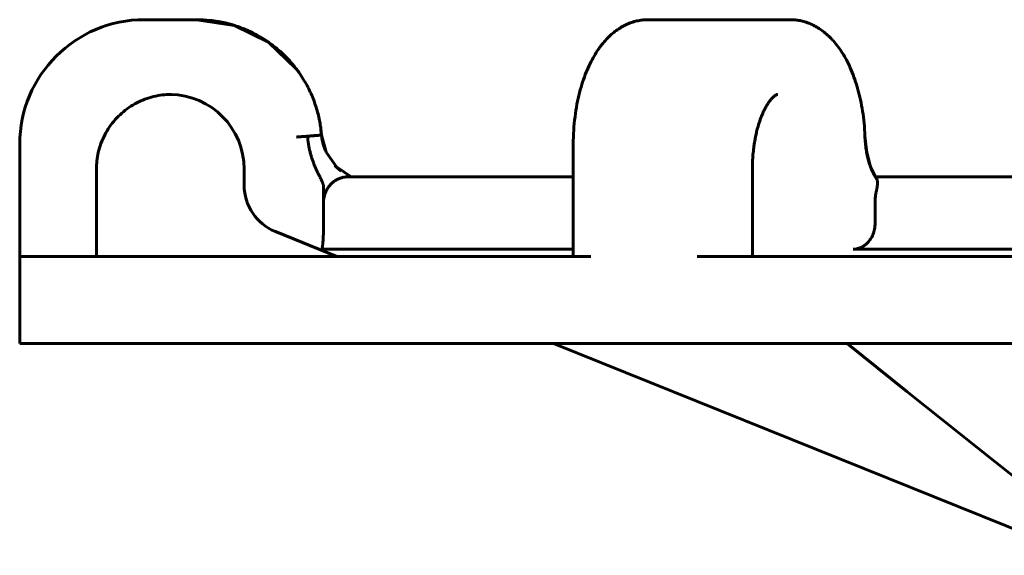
# Model space of a CAD drawing. Header units: millimetres. Extents: x 55 to 291, y 67 to 420.
# Tile 3 of 4: x 73 to 152, y 377 to 420. Entities that reach past the tile are written whole.
import ezdxf

# ---------------------------------------------------------------- set-up
doc = ezdxf.new("R2010")
doc.units = ezdxf.units.MM
doc.linetypes.add('K5LT_BASIC', pattern=[0])
doc.layers.add('Системный слой (1)', color=7, linetype='Continuous', true_color=0x6c6c6c)

# ---------------------------------------------------------------- blocks, each defined once
blk = doc.blocks.new('U0')
at = {"layer": 'Системный слой (1)', "color": 150, "linetype": 'K5LT_BASIC', "lineweight": 60, "true_color": 0x0080ff}
for p, q in [((87.649, 419.956), (90.656, 419.494)), ((90.656, 419.494), (93.388, 418.151)), ((93.388, 418.151), (95.592, 416.048)), ((97.577, 411.289), (97.578, 411.279)), ((97.578, 411.279), (97.579, 411.274)), ((97.579, 411.274), (97.579, 411.272)), ((97.579, 411.272), (97.58, 411.266)), ((97.58, 411.266), (97.58, 411.264)), ((97.58, 411.264), (97.582, 411.25)), ((97.582, 411.25), (97.584, 411.239)), ((97.584, 411.239), (97.586, 411.216)), ((97.586, 411.216), (97.592, 411.171)), ((97.592, 411.171), (97.602, 411.081)), ((97.602, 411.081), (97.619, 410.898)), ((97.619, 410.898), (97.638, 410.7)), ((97.638, 410.7), (97.639, 410.697))]:
    blk.add_line(p, q, dxfattribs=at)
blk = doc.blocks.new('U4')
at = {"layer": 'Системный слой (1)', "color": 150, "linetype": 'K5LT_BASIC', "lineweight": 60, "true_color": 0x0080ff}
for p, q in [((96.579, 410.606), (96.531, 410.602)), ((96.641, 410.61), (96.579, 410.606)), ((96.671, 410.613), (96.641, 410.61)), ((96.686, 410.614), (96.671, 410.613)), ((96.693, 410.615), (96.686, 410.614)), ((96.697, 410.615), (96.693, 410.615)), ((96.745, 410.619), (96.697, 410.615)), ((96.803, 410.623), (96.745, 410.619)), ((96.831, 410.625), (96.803, 410.623)), ((96.845, 410.627), (96.831, 410.625)), ((96.852, 410.627), (96.845, 410.627)), ((96.856, 410.627), (96.852, 410.627)), ((96.885, 410.63), (96.856, 410.627)), ((96.947, 410.635), (96.885, 410.63)), ((96.977, 410.637), (96.947, 410.635)), ((96.992, 410.638), (96.977, 410.637)), ((97, 410.639), (96.992, 410.638)), ((97.003, 410.639), (97, 410.639)), ((97.051, 410.643), (97.003, 410.639)), ((97.12, 410.648), (97.051, 410.643)), ((97.154, 410.651), (97.12, 410.648)), ((97.17, 410.652), (97.154, 410.651)), ((97.178, 410.653), (97.17, 410.652)), ((97.182, 410.653), (97.178, 410.653)), ((97.248, 410.659), (97.182, 410.653)), ((97.312, 410.664), (97.248, 410.659)), ((97.342, 410.667), (97.312, 410.664)), ((97.356, 410.668), (97.342, 410.667)), ((97.363, 410.668), (97.356, 410.668)), ((97.367, 410.669), (97.363, 410.668)), ((97.43, 410.674), (97.367, 410.669)), ((97.473, 410.678), (97.43, 410.674)), ((97.493, 410.68), (97.473, 410.678)), ((97.503, 410.681), (97.493, 410.68)), ((97.508, 410.681), (97.503, 410.681)), ((97.51, 410.681), (97.508, 410.681)), ((97.546, 410.684), (97.51, 410.681)), ((97.57, 410.687), (97.546, 410.684)), ((97.582, 410.688), (97.57, 410.687)), ((97.587, 410.688), (97.582, 410.688)), ((97.589, 410.689), (97.587, 410.688)), ((97.591, 410.689), (97.589, 410.689)), ((97.606, 410.69), (97.591, 410.689)), ((97.621, 410.692), (97.606, 410.69)), ((97.627, 410.692), (97.621, 410.692)), ((97.63, 410.693), (97.627, 410.692)), ((97.631, 410.693), (97.63, 410.693)), ((97.632, 410.693), (97.631, 410.693)), ((97.633, 410.693), (97.632, 410.693)), ((97.645, 410.695), (97.633, 410.693)), ((97.649, 410.695), (97.645, 410.695)), ((97.648, 410.697), (97.651, 410.697)), ((97.65, 410.696), (97.649, 410.695)), ((97.651, 410.696), (97.65, 410.696)), ((97.651, 410.697), (97.652, 410.697)), ((97.652, 410.696), (97.651, 410.696)), ((97.651, 410.696), (97.651, 410.696)), ((97.651, 410.696), (97.651, 410.696)), ((97.652, 410.697), (97.653, 410.696)), ((97.653, 410.696), (97.652, 410.696))]:
    blk.add_line(p, q, dxfattribs=at)
blk = doc.blocks.new('U5')
at = {"layer": 'Системный слой (1)', "color": 150, "linetype": 'K5LT_BASIC', "lineweight": 60, "true_color": 0x0080ff}
for p, q in [((98.015, 409.308), (97.653, 410.696)), ((98.837, 408.137), (98.015, 409.308)), ((100.014, 407.333), (98.837, 408.137))]:
    blk.add_line(p, q, dxfattribs=at)
blk = doc.blocks.new('U6')
at = {"layer": 'Системный слой (1)', "color": 150, "linetype": 'K5LT_BASIC', "lineweight": 60, "true_color": 0x0080ff}
for p, q in [((97.704, 410.286), (97.653, 410.696)), ((97.799, 409.882), (97.704, 410.286)), ((97.933, 409.491), (97.799, 409.882)), ((98.874, 408.1), (98.715, 408.259)), ((99.039, 407.948), (98.874, 408.1)), ((99.213, 407.807), (99.039, 407.948))]:
    blk.add_line(p, q, dxfattribs=at)
blk = doc.blocks.new('U7')
at = {"layer": 'Системный слой (1)', "color": 150, "linetype": 'K5LT_BASIC', "lineweight": 60, "true_color": 0x0080ff}
for p, q in [((141.363, 409.294), (141.22, 410.623)), ((141.669, 408.146), (141.363, 409.294)), ((142.061, 407.333), (141.669, 408.146))]:
    blk.add_line(p, q, dxfattribs=at)
blk = doc.blocks.new('U9')
at = {"layer": 'Системный слой (1)', "color": 150, "linetype": 'K5LT_BASIC', "lineweight": 60, "true_color": 0x0080ff}
for p, q in [((144.595, 390.103), (139.788, 393.956)), ((151.676, 384.453), (144.595, 390.103)), ((155.652, 381.309), (151.676, 384.453)), ((157.668, 379.732), (155.652, 381.309)), ((158.651, 378.971), (157.668, 379.732)), ((159.156, 378.583), (158.651, 378.971)), ((159.414, 378.385), (159.156, 378.583)), ((159.541, 378.287), (159.414, 378.385)), ((159.605, 378.239), (159.541, 378.287)), ((159.637, 378.215), (159.605, 378.239)), ((159.652, 378.203), (159.637, 378.215)), ((159.66, 378.197), (159.652, 378.203)), ((159.664, 378.194), (159.66, 378.197)), ((159.666, 378.192), (159.664, 378.194)), ((159.668, 378.191), (159.666, 378.192)), ((159.671, 378.189), (159.668, 378.191)), ((159.673, 378.187), (159.671, 378.189)), ((159.675, 378.185), (159.673, 378.187)), ((159.977, 377.956), (159.675, 378.185)), ((160.238, 377.758), (159.977, 377.956)), ((160.372, 377.657), (160.238, 377.758)), ((160.439, 377.606), (160.372, 377.657)), ((160.474, 377.58), (160.439, 377.606)), ((160.491, 377.568), (160.474, 377.58)), ((160.499, 377.561), (160.491, 377.568)), ((160.503, 377.558), (160.499, 377.561)), ((160.508, 377.554), (160.503, 377.558)), ((160.511, 377.552), (160.508, 377.554)), ((160.513, 377.55), (160.511, 377.552)), ((160.52, 377.546), (160.513, 377.55)), ((160.55, 377.523), (160.52, 377.546)), ((160.572, 377.506), (160.55, 377.523)), ((160.583, 377.498), (160.572, 377.506)), ((160.589, 377.494), (160.583, 377.498)), ((160.592, 377.492), (160.589, 377.494)), ((160.594, 377.49), (160.592, 377.492)), ((160.596, 377.488), (160.594, 377.49)), ((160.598, 377.486), (160.596, 377.488)), ((160.601, 377.485), (160.598, 377.486)), ((160.882, 377.274), (160.601, 377.485)), ((161.091, 377.118), (160.882, 377.274))]:
    blk.add_line(p, q, dxfattribs=at)
blk = doc.blocks.new('U10')
at = {"layer": 'Системный слой (1)', "color": 150, "linetype": 'K5LT_BASIC', "lineweight": 60, "true_color": 0x0080ff}
for p, q in [((98.885, 400.956), (93.945, 402.946)), ((158.44, 376.956), (116.255, 393.956))]:
    blk.add_line(p, q, dxfattribs=at)

msp = doc.modelspace()

# ---------------------------------------------------------------- linework, layer by layer
at = {"layer": 'Системный слой (1)', "color": 150, "linetype": 'K5LT_BASIC', "lineweight": 60, "true_color": 0x0080ff}
for p, q in [((83.603, 419.956), (83.44, 419.956)), ((87.649, 419.956), (83.603, 419.956)), ((87.649, 419.956), (87.649, 419.956)), ((87.649, 419.956), (87.65, 419.956)), ((123.841, 419.956), (123.842, 419.956)), ((133.201, 419.956), (123.842, 419.956)), ((135.224, 419.956), (133.201, 419.956)), ((135.224, 419.956), (135.225, 419.956)), ((85.599, 413.956), (85.606, 413.956)), ((85.6, 413.956), (85.599, 413.956)), ((85.606, 413.956), (85.599, 413.956)), ((134.203, 413.956), (134.201, 413.956)), ((134.204, 413.956), (134.203, 413.956)), ((95.645, 410.536), (96.531, 410.602)), ((97.639, 410.697), (97.648, 410.697)), ((73.44, 409.956), (73.44, 393.956)), ((117.835, 400.956), (117.835, 409.956)), ((79.592, 400.956), (79.592, 407.956)), ((91.44, 407.956), (91.44, 406.656)), ((132.196, 400.956), (132.196, 407.956)), ((117.835, 407.333), (99.697, 407.333)), ((204.819, 407.333), (142.061, 407.333)), ((97.813, 405.333), (97.813, 406.535)), ((97.813, 403.622), (97.813, 405.333)), ((142.038, 403.622), (142.038, 405.333)), ((117.835, 401.534), (97.647, 401.534)), ((151.359, 401.534), (140.27, 401.534)), ((206.61, 401.534), (151.359, 401.534)), ((73.562, 400.956), (73.592, 400.956)), ((73.664, 400.956), (73.592, 400.956)), ((73.664, 400.956), (74.889, 400.956)), ((74.889, 400.956), (115.991, 400.956)), ((115.991, 400.956), (118.404, 400.956)), ((118.741, 400.956), (118.404, 400.956)), ((119.23, 400.956), (118.741, 400.956)), ((127.772, 400.956), (128.291, 400.956)), ((128.7, 400.956), (128.291, 400.956)), ((128.7, 400.956), (132.339, 400.956)), ((132.339, 400.956), (214.542, 400.956)), ((73.562, 393.956), (73.44, 393.956)), ((74.889, 393.956), (73.562, 393.956)), ((115.991, 393.956), (74.889, 393.956)), ((119.23, 393.956), (115.991, 393.956)), ((127.772, 393.956), (119.23, 393.956)), ((132.339, 393.956), (127.772, 393.956)), ((214.542, 393.956), (132.339, 393.956))]:
    msp.add_line(p, q, dxfattribs=at)
for centre, radius, start, end in [((83.44, 409.956), 10, 90, 180), ((85.44, 407.956), 6, 0, 89.20565), ((95.44, 406.656), 4, 180, 248.0513)]:
    msp.add_arc(centre, radius, start, end, dxfattribs=at)
msp.add_ellipse((99.803, 405.333), major_axis=(0, -2), ratio=0.995242, start_param=4.198687, end_param=4.712389, dxfattribs=at)
for points, knots in [([(87.649, 419.956), (88.001, 419.956), (88.356, 419.937), (88.91, 419.878), (89.111, 419.851), (89.404, 419.802), (89.494, 419.785), (89.613, 419.762), (89.643, 419.756), (89.701, 419.744), (89.731, 419.738), (89.783, 419.726), (89.805, 419.721), (89.864, 419.708), (89.9, 419.7), (90.005, 419.675), (90.074, 419.659), (90.276, 419.607), (90.409, 419.57), (90.806, 419.45), (91.068, 419.359), (91.642, 419.133), (91.957, 418.99), (92.618, 418.647), (92.96, 418.443), (93.62, 417.995), (93.936, 417.751), (94.538, 417.226), (94.825, 416.944), (95.268, 416.453), (95.431, 416.251), (95.683, 415.935), (95.766, 415.817), (96.084, 415.365), (96.297, 415.019), (96.668, 414.324), (96.83, 413.974), (97.113, 413.255), (97.231, 412.894), (97.422, 412.177), (97.496, 411.831), (97.559, 411.417), (97.57, 411.352), (97.599, 411.101), (97.622, 410.906), (97.637, 410.716), (97.638, 410.706), (97.639, 410.697), (97.639, 410.697), (97.639, 410.697)], [0, 0, 0, 0, 1.837465, 1.837465, 2.901532, 2.901532, 3.378842, 3.378842, 3.534624, 3.534624, 3.690407, 3.690407, 3.810506, 3.810506, 4.004942, 4.004942, 4.370937, 4.370937, 5.09149, 5.09149, 6.526878, 6.526878, 8.317306, 8.317306, 10.393751, 10.393751, 12.46332, 12.46332, 14.550805, 14.550805, 15.899178, 15.899178, 16.653776, 16.653776, 18.768203, 18.768203, 20.747934, 20.747934, 22.774656, 22.774656, 24.605504, 24.605504, 24.936321, 24.936321, 25.920749, 25.920749, 25.97173, 25.97173, 25.972515, 25.972515, 25.972515, 25.972515]), ([(117.835, 409.956), (117.835, 410.335), (117.847, 410.715), (117.894, 411.452), (117.928, 411.808), (118.015, 412.501), (118.068, 412.837), (118.191, 413.482), (118.26, 413.792), (118.412, 414.388), (118.495, 414.674), (118.674, 415.22), (118.768, 415.48), (118.968, 415.974), (119.073, 416.209), (119.284, 416.639), (119.39, 416.837), (119.613, 417.22), (119.73, 417.405), (119.916, 417.672), (119.979, 417.759), (120.102, 417.922), (120.163, 417.999), (120.347, 418.221), (120.475, 418.363), (120.728, 418.619), (120.852, 418.735), (121.111, 418.954), (121.244, 419.057), (121.513, 419.244), (121.648, 419.328), (121.92, 419.48), (122.057, 419.548), (122.334, 419.668), (122.473, 419.72), (122.752, 419.809), (122.892, 419.845), (123.17, 419.902), (123.307, 419.923), (123.573, 419.949), (123.7, 419.955), (123.832, 419.956), (123.837, 419.956), (123.841, 419.956)], [0, 0, 0, 0, 1.446256, 1.446256, 2.822851, 2.822851, 4.151118, 4.151118, 5.423041, 5.423041, 6.64774, 6.64774, 7.824935, 7.824935, 8.950814, 8.950814, 9.963181, 9.963181, 10.98842, 10.98842, 11.498975, 11.498975, 11.966506, 11.966506, 12.894652, 12.894652, 13.738413, 13.738413, 14.579971, 14.579971, 15.379728, 15.379728, 16.153094, 16.153094, 16.906541, 16.906541, 17.632619, 17.632619, 18.330437, 18.330437, 18.976155, 18.976155, 18.999046, 18.999046, 18.999046, 18.999046]), ([(141.22, 410.623), (141.207, 410.971), (141.185, 411.311), (141.122, 411.968), (141.082, 412.285), (140.987, 412.911), (140.93, 413.219), (140.805, 413.803), (140.737, 414.079), (140.586, 414.626), (140.502, 414.898), (140.322, 415.418), (140.227, 415.665), (140.027, 416.137), (139.922, 416.361), (139.711, 416.774), (139.605, 416.965), (139.383, 417.332), (139.267, 417.509), (139.029, 417.841), (138.908, 417.996), (138.662, 418.285), (138.538, 418.419), (138.288, 418.666), (138.164, 418.779), (137.911, 418.989), (137.782, 419.086), (137.524, 419.262), (137.395, 419.342), (137.141, 419.483), (137.015, 419.545), (136.765, 419.655), (136.641, 419.703), (136.384, 419.788), (136.251, 419.825), (135.989, 419.885), (135.858, 419.908), (135.598, 419.94), (135.467, 419.951), (135.299, 419.955), (135.262, 419.956), (135.225, 419.956)], [0, 0, 0, 0, 1.373195, 1.373195, 2.671842, 2.671842, 3.953263, 3.953263, 5.163013, 5.163013, 6.39554, 6.39554, 7.586808, 7.586808, 8.729015, 8.729015, 9.767598, 9.767598, 10.806429, 10.806429, 11.792084, 11.792084, 12.733212, 12.733212, 13.601584, 13.601584, 14.449148, 14.449148, 15.247253, 15.247253, 15.984765, 15.984765, 16.689665, 16.689665, 17.41289, 17.41289, 18.113331, 18.113331, 18.80349, 18.80349, 18.998988, 18.998988, 18.998988, 18.998988]), ([(141.22, 410.623), (141.207, 410.971), (141.185, 411.311), (141.122, 411.968), (141.082, 412.285), (140.987, 412.911), (140.93, 413.219), (140.805, 413.803), (140.737, 414.079), (140.586, 414.626), (140.502, 414.898), (140.322, 415.418), (140.227, 415.665), (140.027, 416.137), (139.922, 416.361), (139.711, 416.774), (139.605, 416.965), (139.383, 417.332), (139.267, 417.509), (139.029, 417.841), (138.908, 417.996), (138.662, 418.285), (138.538, 418.419), (138.288, 418.666), (138.164, 418.779), (137.911, 418.989), (137.782, 419.086), (137.524, 419.262), (137.395, 419.342), (137.141, 419.483), (137.015, 419.545), (136.765, 419.655), (136.641, 419.703), (136.384, 419.788), (136.251, 419.825), (135.989, 419.885), (135.858, 419.908), (135.598, 419.94), (135.467, 419.951), (135.299, 419.955), (135.262, 419.956), (135.225, 419.956)], [0, 0, 0, 0, 1.373195, 1.373195, 2.671842, 2.671842, 3.953263, 3.953263, 5.163013, 5.163013, 6.39554, 6.39554, 7.586808, 7.586808, 8.729015, 8.729015, 9.767598, 9.767598, 10.806429, 10.806429, 11.792084, 11.792084, 12.733212, 12.733212, 13.601584, 13.601584, 14.449148, 14.449148, 15.247253, 15.247253, 15.984765, 15.984765, 16.689665, 16.689665, 17.41289, 17.41289, 18.113331, 18.113331, 18.80349, 18.80349, 18.998988, 18.998988, 18.998988, 18.998988]), ([(79.592, 407.956), (79.592, 408.185), (79.605, 408.408), (79.655, 408.851), (79.693, 409.073), (79.8, 409.537), (79.871, 409.778), (80.044, 410.251), (80.145, 410.481), (80.376, 410.928), (80.505, 411.144), (80.787, 411.553), (80.938, 411.747), (81.264, 412.115), (81.439, 412.289), (81.806, 412.613), (81.999, 412.763), (82.401, 413.039), (82.611, 413.164), (83.042, 413.389), (83.262, 413.487), (83.715, 413.657), (83.947, 413.728), (84.414, 413.842), (84.65, 413.884), (85.099, 413.938), (85.312, 413.941), (85.527, 413.956), (85.53, 413.955), (85.555, 413.956), (85.577, 413.956), (85.599, 413.956)], [0, 0, 0, 0, 1.069094, 1.069094, 2.146935, 2.146935, 3.344814, 3.344814, 4.538409, 4.538409, 5.73882, 5.73882, 6.907473, 6.907473, 8.080636, 8.080636, 9.243807, 9.243807, 10.405106, 10.405106, 11.559562, 11.559562, 12.710883, 12.710883, 13.857187, 13.857187, 14.871068, 14.871068, 14.887189, 14.887189, 14.991547, 14.991547, 14.991547, 14.991547]), ([(79.592, 407.956), (79.592, 408.185), (79.605, 408.408), (79.655, 408.851), (79.693, 409.073), (79.8, 409.537), (79.871, 409.778), (80.044, 410.251), (80.145, 410.481), (80.376, 410.928), (80.505, 411.144), (80.787, 411.553), (80.938, 411.747), (81.264, 412.115), (81.439, 412.289), (81.806, 412.613), (81.999, 412.763), (82.401, 413.039), (82.611, 413.164), (83.042, 413.389), (83.262, 413.487), (83.715, 413.657), (83.947, 413.728), (84.414, 413.842), (84.65, 413.884), (85.099, 413.938), (85.312, 413.941), (85.527, 413.956), (85.53, 413.955), (85.555, 413.956), (85.577, 413.956), (85.599, 413.956)], [0, 0, 0, 0, 1.069094, 1.069094, 2.146935, 2.146935, 3.344814, 3.344814, 4.538409, 4.538409, 5.73882, 5.73882, 6.907473, 6.907473, 8.080636, 8.080636, 9.243807, 9.243807, 10.405106, 10.405106, 11.559562, 11.559562, 12.710883, 12.710883, 13.857187, 13.857187, 14.871068, 14.871068, 14.887189, 14.887189, 14.991547, 14.991547, 14.991547, 14.991547]), ([(132.196, 407.956), (132.196, 408.17), (132.201, 408.384), (132.214, 408.665), (132.216, 408.733), (132.238, 409.012), (132.252, 409.225), (132.292, 409.593), (132.313, 409.751), (132.35, 410.011), (132.367, 410.113), (132.426, 410.457), (132.474, 410.692), (132.579, 411.135), (132.635, 411.343), (132.754, 411.732), (132.817, 411.914), (132.944, 412.248), (133.008, 412.401), (133.138, 412.682), (133.203, 412.809), (133.329, 413.037), (133.391, 413.138), (133.509, 413.317), (133.566, 413.395), (133.673, 413.531), (133.723, 413.589), (133.809, 413.682), (133.846, 413.716), (133.887, 413.757), (133.891, 413.76), (133.93, 413.795), (133.963, 413.822), (134.021, 413.866), (134.048, 413.884), (134.094, 413.912), (134.113, 413.922), (134.132, 413.931), (134.136, 413.933), (134.148, 413.939), (134.158, 413.943), (134.175, 413.949), (134.182, 413.952), (134.19, 413.954), (134.192, 413.954), (134.195, 413.955), (134.197, 413.955), (134.2, 413.956), (134.201, 413.956), (134.203, 413.956), (134.203, 413.956), (134.203, 413.956), (134.203, 413.956), (134.204, 413.956), (134.204, 413.956), (134.205, 413.956), (134.205, 413.956), (134.205, 413.956)], [0, 0, 0, 0, 1.073486, 1.073486, 1.415978, 1.415978, 2.490036, 2.490036, 3.309082, 3.309082, 3.854814, 3.854814, 5.153141, 5.153141, 6.373292, 6.373292, 7.541074, 7.541074, 8.637432, 8.637432, 9.674195, 9.674195, 10.63899, 10.63899, 11.54178, 11.54178, 12.385757, 12.385757, 13.089221, 13.089221, 13.170048, 13.170048, 13.868909, 13.868909, 14.567674, 14.567674, 15.230417, 15.230417, 15.377475, 15.377475, 15.86017, 15.86017, 16.465348, 16.465348, 16.744286, 16.744286, 17.051451, 17.051451, 17.531822, 17.531822, 17.610871, 17.610871, 17.640658, 17.640658, 17.99189, 17.99189, 18, 18, 18, 18]), ([(97.639, 410.697), (97.639, 410.696), (97.637, 410.696), (97.622, 410.693), (97.578, 410.689), (97.501, 410.682), (97.373, 410.671), (97.186, 410.655), (96.935, 410.635), (96.63, 410.611), (96.308, 410.586), (96.022, 410.564), (95.808, 410.548), (95.692, 410.54), (95.645, 410.536)], [0.0423207, 0.0423207, 0.0423207, 0.0423207, 0.0661799, 0.1309442, 0.1942675, 0.2708067, 0.3602987, 0.4637478, 0.571727, 0.6868885, 0.8027155, 0.8930771, 0.9570427, 1, 1, 1, 1]), ([(96.531, 410.602), (96.536, 410.528), (96.541, 410.454), (96.551, 410.343), (96.559, 410.267), (96.573, 410.153), (96.588, 410.036), (96.606, 409.918), (96.627, 409.796), (96.651, 409.673), (96.677, 409.548), (96.706, 409.421), (96.738, 409.29), (96.773, 409.16), (96.811, 409.028), (96.851, 408.897), (96.895, 408.764), (96.941, 408.632), (96.985, 408.512), (97.018, 408.425), (97.051, 408.34), (97.09, 408.246), (97.141, 408.122), (97.194, 408.003), (97.246, 407.886), (97.298, 407.774), (97.337, 407.691), (97.371, 407.62), (97.405, 407.551), (97.449, 407.46), (97.495, 407.366), (97.538, 407.278), (97.578, 407.196), (97.615, 407.12), (97.643, 407.059), (97.663, 407.015), (97.682, 406.974), (97.702, 406.928), (97.725, 406.874), (97.743, 406.826), (97.759, 406.783), (97.771, 406.748), (97.778, 406.724), (97.784, 406.704), (97.79, 406.684), (97.796, 406.659), (97.8, 406.642), (97.803, 406.628), (97.805, 406.615), (97.808, 406.599), (97.81, 406.586), (97.811, 406.576), (97.811, 406.566), (97.812, 406.555), (97.813, 406.544), (97.813, 406.538), (97.813, 406.535)], [0, 0, 0, 0, 0.051513, 0.051703, 0.078007, 0.10489, 0.132065, 0.160079, 0.188645, 0.218029, 0.247675, 0.278088, 0.308999, 0.34159, 0.372512, 0.40481, 0.437303, 0.469958, 0.502577, 0.526373, 0.53475, 0.566513, 0.597493, 0.628104, 0.657639, 0.686476, 0.714289, 0.721963, 0.74179, 0.767745, 0.792478, 0.815088, 0.836797, 0.856149, 0.874028, 0.883359, 0.889874, 0.905123, 0.918554, 0.930729, 0.940949, 0.950469, 0.95653, 0.958286, 0.965143, 0.970815, 0.976256, 0.977622, 0.981003, 0.985282, 0.988856, 0.990473, 0.992178, 0.995801, 0.998114, 1, 1, 1, 1]), ([(142.144, 407.213), (142.139, 407.219), (142.135, 407.225), (142.12, 407.246), (142.108, 407.262), (142.087, 407.294), (142.076, 407.31), (142.064, 407.329), (142.062, 407.331), (142.048, 407.353), (142.035, 407.373), (141.995, 407.439), (141.967, 407.487), (141.898, 407.614), (141.857, 407.695), (141.775, 407.875), (141.734, 407.974), (141.651, 408.191), (141.611, 408.309), (141.532, 408.564), (141.494, 408.701), (141.423, 408.993), (141.39, 409.149), (141.333, 409.463), (141.308, 409.623), (141.265, 409.969), (141.247, 410.157), (141.229, 410.439), (141.224, 410.531), (141.22, 410.623)], [4.371697, 4.371697, 4.371697, 4.371697, 4.546194, 4.546194, 4.983967, 4.983967, 5.395812, 5.395812, 5.447822, 5.447822, 5.928902, 5.928902, 6.946604, 6.946604, 8.417847, 8.417847, 9.973691, 9.973691, 11.621069, 11.621069, 13.368131, 13.368131, 15.200621, 15.200621, 16.991888, 16.991888, 19.013922, 19.013922, 20, 20, 20, 20]), ([(98.07, 406.316), (98.075, 406.325), (98.086, 406.344), (98.103, 406.373), (98.121, 406.402), (98.139, 406.431), (98.158, 406.46), (98.177, 406.488), (98.197, 406.516), (98.217, 406.543), (98.237, 406.571), (98.26, 406.6), (98.29, 406.637), (98.333, 406.687), (98.388, 406.747), (98.445, 406.804), (98.497, 406.853), (98.549, 406.898), (98.615, 406.952), (98.704, 407.017), (98.815, 407.089), (98.946, 407.159), (99.09, 407.222), (99.232, 407.268), (99.354, 407.298), (99.445, 407.314), (99.514, 407.323), (99.57, 407.328), (99.624, 407.331), (99.666, 407.333), (99.69, 407.333), (99.697, 407.333)], [0, 0, 0, 0, 0.0091775, 0.018597, 0.0282134, 0.0379901, 0.0477965, 0.0575298, 0.0671332, 0.0766538, 0.0861713, 0.0967735, 0.1084713, 0.1278661, 0.1540522, 0.1805065, 0.2006285, 0.2189087, 0.2446948, 0.2813223, 0.3262221, 0.3786418, 0.4383466, 0.5014866, 0.5543514, 0.5938444, 0.6202522, 0.6451692, 0.66903, 0.6933211, 0.7030801, 0.7030801, 0.7030801, 0.7030801]), ([(142.139, 406.207), (142.144, 406.228), (142.152, 406.261), (142.164, 406.312), (142.174, 406.359), (142.184, 406.41), (142.193, 406.457), (142.201, 406.5), (142.209, 406.548), (142.219, 406.62), (142.231, 406.725), (142.234, 406.803), (142.234, 406.896), (142.228, 406.993), (142.201, 407.112), (142.168, 407.179), (142.147, 407.209), (142.144, 407.213)], [0, 0, 0, 0, 0.019563, 0.0312189, 0.0482953, 0.0652059, 0.0819851, 0.0952356, 0.1091796, 0.1331924, 0.1724912, 0.2302696, 0.2311688, 0.2992756, 0.374019, 0.4508178, 0.4633729, 0.4633729, 0.4633729, 0.4633729]), ([(142.038, 405.333), (142.038, 405.389), (142.04, 405.498), (142.05, 405.659), (142.066, 405.81), (142.087, 405.952), (142.111, 406.083), (142.129, 406.167), (142.139, 406.207)], [0, 0, 0, 0, 0.184681, 0.363229, 0.535945, 0.696617, 0.851284, 1, 1, 1, 1]), ([(97.813, 403.622), (97.813, 403.543), (97.812, 403.385), (97.808, 403.149), (97.802, 402.92), (97.794, 402.705), (97.785, 402.513), (97.775, 402.346), (97.764, 402.197), (97.752, 402.052), (97.737, 401.91), (97.721, 401.78), (97.703, 401.673), (97.686, 401.599), (97.67, 401.556), (97.658, 401.537), (97.651, 401.534), (97.647, 401.534)], [0, 0, 0, 0, 0.074475, 0.149454, 0.224997, 0.297634, 0.366774, 0.42802, 0.484861, 0.546127, 0.615426, 0.692196, 0.766972, 0.84198, 0.905733, 0.95888, 1, 1, 1, 1]), ([(142.038, 403.622), (142.038, 403.543), (142.031, 403.385), (141.997, 403.149), (141.941, 402.92), (141.865, 402.705), (141.776, 402.513), (141.677, 402.346), (141.571, 402.197), (141.446, 402.052), (141.294, 401.91), (141.117, 401.78), (140.922, 401.673), (140.729, 401.599), (140.549, 401.556), (140.399, 401.537), (140.309, 401.534), (140.27, 401.534)], [0, 0, 0, 0, 0.074475, 0.149454, 0.224997, 0.297634, 0.366774, 0.42802, 0.484861, 0.546127, 0.615426, 0.692196, 0.766972, 0.84198, 0.905733, 0.95888, 1, 1, 1, 1])]:
    msp.add_open_spline(points, degree=3, knots=knots, dxfattribs=at)

# ---------------------------------------------------------------- block references
at = {"layer": 'Системный слой (1)'}
for name in ['U0', 'U4', 'U5', 'U6', 'U7', 'U10', 'U9']:
    msp.add_blockref(name, (0, 0), dxfattribs=at)

doc.saveas('drawing.dxf')
